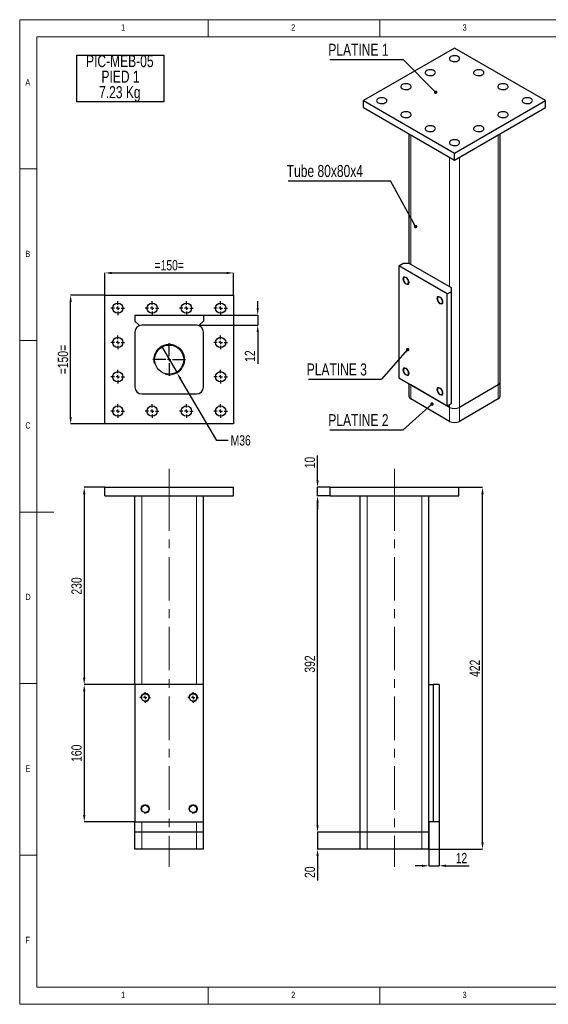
# Model space of a CAD drawing. Header units: millimetres. Extents: x 5 to 415, y 5 to 292.
# Tile 1 of 4: x 5 to 159, y 5 to 292. Entities that reach past the tile are written whole.
import ezdxf

# ---------------------------------------------------------------- set-up
doc = ezdxf.new("R2010")
doc.units = ezdxf.units.MM
doc.header["$PDSIZE"] = -1
doc.linetypes.add('CENTERX2', pattern=[20.32, 12.7, -2.54, 2.54, -2.54])
for name, color, linetype in [('COTES', 1, 'Continuous'), ('NOTES', 6, 'Continuous'), ('TRAIT-FINS', 9, 'Continuous'), ('TRAIT-MIXTES', 3, 'CENTERX2')]:
    doc.layers.add(name, color=color, linetype=linetype)
doc.layers.add('TRAIT-FORT', color=4, linetype='Continuous', lineweight=25)
doc.styles.add('SLDTEXTSTYLE0', font='TXT', dxfattribs={"width": 0.75})
doc.dimstyles.new('SLDDIMSTYLE0', dxfattribs={"dimtxt": 3, "dimasz": 2, "dimexe": 0, "dimexo": 0.0625, "dimgap": 0.75, "dimtad": 1, "dimlfac": 4, "dimrnd": 1e-09, "dimzin": 12, "dimdsep": 46, "dimtxsty": 'SLDTEXTSTYLE0', "dimsah": 1, "dimcen": 0.09, "dimadec": 0, "dimazin": 3, "dimtfac": 1, "dimtofl": 0, "dimtmove": 0, "dimatfit": 3, "dimfxl": 1, "dimfrac": 2, "dimtolj": 1, "dimtzin": 12, "dimarcsym": 0})
doc.dimstyles.new('SLDDIMSTYLE1', dxfattribs={"dimtxt": 3, "dimasz": 2, "dimexe": 0, "dimexo": 0.0625, "dimgap": 0.75, "dimtad": 1, "dimlfac": 4, "dimrnd": 1e-09, "dimzin": 12, "dimdsep": 46, "dimtxsty": 'SLDTEXTSTYLE0', "dimsah": 1, "dimcen": 0.09, "dimadec": 0, "dimazin": 3, "dimtfac": 1, "dimtmove": 0, "dimatfit": 0, "dimfxl": 1, "dimfrac": 2, "dimtolj": 1, "dimtzin": 12, "dimarcsym": 0})
doc.dimstyles.new('SLDDIMSTYLE3', dxfattribs={"dimtxt": 3, "dimasz": 2, "dimexe": 0, "dimexo": 0.0625, "dimgap": 0.75, "dimtad": 0, "dimtih": 1, "dimtoh": 1, "dimlfac": 4, "dimrnd": 1e-09, "dimzin": 12, "dimdsep": 46, "dimtxsty": 'SLDTEXTSTYLE0', "dimblk1": 'NONE', "dimsah": 1, "dimcen": 0, "dimadec": 0, "dimazin": 3, "dimtfac": 1, "dimtmove": 0, "dimatfit": 3, "dimldrblk": 'NONE', "dimfxl": 1, "dimfrac": 2, "dimtolj": 1, "dimtzin": 12, "dimarcsym": 0})
doc.dimstyles.new('SLDDIMSTYLE4', dxfattribs={"dimtxt": 0.18, "dimasz": 1, "dimexe": 0, "dimexo": 0.0625, "dimgap": 0, "dimtad": 0, "dimtih": 1, "dimtoh": 1, "dimdec": 0, "dimrnd": 1e-09, "dimzin": 0, "dimdsep": 46, "dimtxsty": 'Standard', "dimblk1": 'DOT', "dimblk2": 'DOT', "dimsah": 1, "dimcen": 0.09, "dimadec": 0, "dimazin": 0, "dimtfac": 1, "dimtdec": 0, "dimtofl": 0, "dimtmove": 0, "dimatfit": 3, "dimldrblk": 'DOT', "dimfxl": 1, "dimfrac": 2, "dimtolj": 1, "dimtzin": 0, "dimarcsym": 0})

# ---------------------------------------------------------------- blocks, each defined once
blk = doc.blocks.new('_D_13')
at = {"layer": 'COTES', "color": 0, "lineweight": -2, "transparency": 16777216}
for p, q in [((133.11, 155.69), (139.97, 155.69)), ((139.97, 52.19), (139.97, 153.69)), ((124.36, 50.19), (139.97, 50.19))]:
    blk.add_line(p, q, dxfattribs=at)
at = {"layer": 'COTES', "color": 0, "transparency": 16777216}
for points in [[(139.63, 153.69), (140.3, 153.69), (139.97, 155.69)], [(139.63, 52.19), (140.3, 52.19), (139.97, 50.19)]]:
    blk.add_solid(points, dxfattribs=at)
at = {"layer": 'Defpoints', "color": 0, "transparency": 16777216}
for p in [(133.04, 155.69), (139.97, 155.69), (124.29, 50.19)]:
    blk.add_point(p, dxfattribs=at)
at = {"layer": 'COTES', "color": 0, "transparency": 16777216, "insert": (136.22, 102.94), "char_height": 3, "attachment_point": 2, "rotation": 90, "style": 'SLDTEXTSTYLE0'}
blk.add_mtext('\\A1;422', dxfattribs=at)
blk = doc.blocks.new('_D_14')
at = {"layer": 'COTES', "color": 0, "lineweight": -2, "transparency": 16777216}
for p, q in [((95.48, 153.19), (91.86, 153.19)), ((91.86, 57.19), (91.86, 151.19)), ((104.23, 55.19), (91.86, 55.19))]:
    blk.add_line(p, q, dxfattribs=at)
at = {"layer": 'COTES', "color": 0, "transparency": 16777216}
for points in [[(91.53, 151.19), (92.2, 151.19), (91.86, 153.19)], [(91.53, 57.19), (92.2, 57.19), (91.86, 55.19)]]:
    blk.add_solid(points, dxfattribs=at)
at = {"layer": 'Defpoints', "color": 0, "transparency": 16777216}
for p in [(91.86, 153.19), (95.54, 153.19), (104.29, 55.19)]:
    blk.add_point(p, dxfattribs=at)
at = {"layer": 'COTES', "color": 0, "transparency": 16777216, "insert": (88.11, 104.19), "char_height": 3, "attachment_point": 2, "rotation": 90, "style": 'SLDTEXTSTYLE0'}
blk.add_mtext('\\A1;392', dxfattribs=at)
blk = doc.blocks.new('_D_15')
at = {"layer": 'COTES', "color": 0, "lineweight": -2, "transparency": 16777216}
for p, q in [((91.86, 157.69), (91.86, 164.97)), ((95.48, 155.69), (91.86, 155.69)), ((91.86, 153.19), (91.86, 155.69)), ((95.48, 153.19), (91.86, 153.19)), ((91.86, 151.19), (91.86, 149.19))]:
    blk.add_line(p, q, dxfattribs=at)
at = {"layer": 'COTES', "color": 0, "transparency": 16777216}
for points in [[(91.53, 157.69), (92.2, 157.69), (91.86, 155.69)], [(91.53, 151.19), (92.2, 151.19), (91.86, 153.19)]]:
    blk.add_solid(points, dxfattribs=at)
at = {"layer": 'Defpoints', "color": 0, "transparency": 16777216}
for p in [(91.86, 155.69), (95.54, 155.69), (95.54, 153.19)]:
    blk.add_point(p, dxfattribs=at)
at = {"layer": 'COTES', "color": 0, "transparency": 16777216, "insert": (88.11, 162.91), "char_height": 3, "attachment_point": 2, "rotation": 90, "style": 'SLDTEXTSTYLE0'}
blk.add_mtext('\\A1;10', dxfattribs=at)
blk = doc.blocks.new('_D_16')
at = {"layer": 'COTES', "color": 0, "lineweight": -2, "transparency": 16777216}
for p, q in [((91.86, 57.19), (91.86, 59.19)), ((104.23, 55.19), (91.86, 55.19)), ((91.86, 55.19), (91.86, 50.19)), ((104.23, 50.19), (91.86, 50.19)), ((91.86, 48.19), (91.86, 41.06))]:
    blk.add_line(p, q, dxfattribs=at)
at = {"layer": 'COTES', "color": 0, "transparency": 16777216}
for points in [[(91.53, 57.19), (92.2, 57.19), (91.86, 55.19)], [(91.53, 48.19), (92.2, 48.19), (91.86, 50.19)]]:
    blk.add_solid(points, dxfattribs=at)
at = {"layer": 'Defpoints', "color": 0, "transparency": 16777216}
for p in [(91.86, 55.19), (104.29, 55.19), (104.29, 50.19)]:
    blk.add_point(p, dxfattribs=at)
at = {"layer": 'COTES', "color": 0, "transparency": 16777216, "insert": (88.11, 43.5), "char_height": 3, "attachment_point": 2, "rotation": 90, "style": 'SLDTEXTSTYLE0'}
blk.add_mtext('\\A1;20', dxfattribs=at)
blk = doc.blocks.new('_D_17')
at = {"layer": 'COTES', "color": 0, "lineweight": -2, "transparency": 16777216}
for p, q in [((124.29, 58.13), (124.29, 45.37)), ((127.29, 58.13), (127.29, 45.37)), ((122.29, 45.37), (120.29, 45.37)), ((124.29, 45.37), (127.29, 45.37)), ((129.29, 45.37), (136.08, 45.37))]:
    blk.add_line(p, q, dxfattribs=at)
at = {"layer": 'COTES', "color": 0, "transparency": 16777216}
for points in [[(122.29, 45.71), (122.29, 45.04), (124.29, 45.37)], [(129.29, 45.71), (129.29, 45.04), (127.29, 45.37)]]:
    blk.add_solid(points, dxfattribs=at)
at = {"layer": 'Defpoints', "color": 0, "transparency": 16777216}
for p in [(124.29, 58.19), (127.29, 58.19), (127.29, 45.37)]:
    blk.add_point(p, dxfattribs=at)
at = {"layer": 'COTES', "color": 0, "transparency": 16777216, "insert": (133.83, 49.12), "char_height": 3, "attachment_point": 2, "style": 'SLDTEXTSTYLE0'}
blk.add_mtext('\\A1;12', dxfattribs=at)
blk = doc.blocks.new('SW_NOTE_4')
at = {"layer": 'NOTES', "color": 0}
for p, q in [((-0.09, -9.12), (-0.09, 4.47)), ((-0.09, 4.47), (25.32, 4.47)), ((25.32, 4.47), (25.32, -9.12)), ((25.32, -9.12), (-0.09, -9.12))]:
    blk.add_line(p, q, dxfattribs=at)
at = {"layer": 'NOTES', "color": 0, "char_height": 3.5, "attachment_point": 2, "style": 'SLDTEXTSTYLE0'}
for s, insert in [('PIC-MEB-05', (12.47, 4.51)), ('PIED 1', (12.68, -0.01)), ('7.23 Kg', (12.48, -4.54))]:
    blk.add_mtext(s, dxfattribs=dict(at, insert=insert))
blk = doc.blocks.new('_D_18')
at = {"layer": 'COTES', "color": 0, "lineweight": -2, "transparency": 16777216}
for p, q in [((29.8, 155.69), (23.82, 155.69)), ((23.82, 153.69), (23.82, 100.19)), ((38.55, 98.19), (23.82, 98.19))]:
    blk.add_line(p, q, dxfattribs=at)
at = {"layer": 'COTES', "color": 0, "transparency": 16777216}
for points in [[(23.49, 153.69), (24.16, 153.69), (23.82, 155.69)], [(23.49, 100.19), (24.16, 100.19), (23.82, 98.19)]]:
    blk.add_solid(points, dxfattribs=at)
at = {"layer": 'Defpoints', "color": 0, "transparency": 16777216}
for p in [(29.86, 155.69), (23.82, 98.19), (38.61, 98.19)]:
    blk.add_point(p, dxfattribs=at)
at = {"layer": 'COTES', "color": 0, "transparency": 16777216, "insert": (20.07, 126.94), "char_height": 3, "attachment_point": 2, "rotation": 90, "style": 'SLDTEXTSTYLE0'}
blk.add_mtext('\\A1;230', dxfattribs=at)
blk = doc.blocks.new('_D_19')
at = {"layer": 'COTES', "color": 0, "lineweight": -2, "transparency": 16777216}
for p, q in [((38.55, 98.19), (23.82, 98.19)), ((23.82, 96.19), (23.82, 60.19)), ((38.55, 58.19), (23.82, 58.19))]:
    blk.add_line(p, q, dxfattribs=at)
at = {"layer": 'COTES', "color": 0, "transparency": 16777216}
for points in [[(23.49, 96.19), (24.16, 96.19), (23.82, 98.19)], [(23.49, 60.19), (24.16, 60.19), (23.82, 58.19)]]:
    blk.add_solid(points, dxfattribs=at)
at = {"layer": 'Defpoints', "color": 0, "transparency": 16777216}
for p in [(38.61, 98.19), (23.82, 58.19), (38.61, 58.19)]:
    blk.add_point(p, dxfattribs=at)
at = {"layer": 'COTES', "color": 0, "transparency": 16777216, "insert": (20.07, 78.19), "char_height": 3, "attachment_point": 2, "rotation": 90, "style": 'SLDTEXTSTYLE0'}
blk.add_mtext('\\A1;160', dxfattribs=at)
blk = doc.blocks.new('SW_CENTERMARKSYMBOL_3')
at = {"layer": 'TRAIT-MIXTES', "color": 0}
for p, q in [((-1, 0), (-1.5625, 0)), ((0, 0), (-0.5, 0)), ((0, 1), (0, 1.5625)), ((0, 0), (0, 0.5)), ((0, 0), (0, -0.5)), ((0, 0), (0.5, 0)), ((1, 0), (1.5625, 0)), ((0, -1), (0, -1.5625))]:
    blk.add_line(p, q, dxfattribs=at)
blk = doc.blocks.new('SW_CENTERMARKSYMBOL_4')
at = {"layer": 'TRAIT-MIXTES', "color": 0}
for p, q in [((-1, 0), (-1.5625, 0)), ((0, 0), (-0.5, 0)), ((0, 1), (0, 1.5625)), ((0, 0), (0, 0.5)), ((0, 0), (0, -0.5)), ((0, 0), (0.5, 0)), ((1, 0), (1.5625, 0)), ((0, -1), (0, -1.5625))]:
    blk.add_line(p, q, dxfattribs=at)
blk = doc.blocks.new('_D_20')
at = {"layer": 'COTES', "color": 0, "lineweight": -2, "transparency": 16777216}
for p, q in [((29.86, 211.73), (29.86, 218.18)), ((31.86, 218.18), (65.36, 218.18)), ((67.36, 211.73), (67.36, 218.18))]:
    blk.add_line(p, q, dxfattribs=at)
at = {"layer": 'COTES', "color": 0, "transparency": 16777216}
for points in [[(31.86, 218.51), (31.86, 217.85), (29.86, 218.18)], [(65.36, 218.51), (65.36, 217.85), (67.36, 218.18)]]:
    blk.add_solid(points, dxfattribs=at)
at = {"layer": 'Defpoints', "color": 0, "transparency": 16777216}
for p in [(67.36, 218.18), (29.86, 211.67), (67.36, 211.67)]:
    blk.add_point(p, dxfattribs=at)
at = {"layer": 'COTES', "color": 0, "transparency": 16777216, "insert": (48.61, 221.93), "char_height": 3, "attachment_point": 2, "style": 'SLDTEXTSTYLE0'}
blk.add_mtext('\\A1;=150=', dxfattribs=at)
blk = doc.blocks.new('_D_21')
at = {"layer": 'COTES', "color": 0, "lineweight": -2, "transparency": 16777216}
for p, q in [((29.8, 211.67), (19.86, 211.67)), ((19.86, 176.17), (19.86, 209.67)), ((29.8, 174.17), (19.86, 174.17))]:
    blk.add_line(p, q, dxfattribs=at)
at = {"layer": 'COTES', "color": 0, "transparency": 16777216}
for points in [[(19.53, 209.67), (20.19, 209.67), (19.86, 211.67)], [(19.53, 176.17), (20.19, 176.17), (19.86, 174.17)]]:
    blk.add_solid(points, dxfattribs=at)
at = {"layer": 'Defpoints', "color": 0, "transparency": 16777216}
for p in [(19.86, 211.67), (29.86, 211.67), (29.86, 174.17)]:
    blk.add_point(p, dxfattribs=at)
at = {"layer": 'COTES', "color": 0, "transparency": 16777216, "insert": (16.11, 192.92), "char_height": 3, "attachment_point": 2, "rotation": 90, "style": 'SLDTEXTSTYLE0'}
blk.add_mtext('\\A1;=150=', dxfattribs=at)
blk = doc.blocks.new('_D_22')
at = {"layer": 'COTES', "color": 0, "lineweight": -2, "transparency": 16777216}
for p, q in [((74.41, 207.92), (74.41, 209.92)), ((58.67, 205.92), (74.41, 205.92)), ((74.41, 205.92), (74.41, 202.92)), ((57.42, 202.92), (74.41, 202.92)), ((74.41, 200.92), (74.41, 191.69))]:
    blk.add_line(p, q, dxfattribs=at)
at = {"layer": 'COTES', "color": 0, "transparency": 16777216}
for points in [[(74.08, 207.92), (74.74, 207.92), (74.41, 205.92)], [(74.08, 200.92), (74.74, 200.92), (74.41, 202.92)]]:
    blk.add_solid(points, dxfattribs=at)
at = {"layer": 'Defpoints', "color": 0, "transparency": 16777216}
for p in [(58.61, 205.92), (57.36, 202.92), (74.41, 202.92)]:
    blk.add_point(p, dxfattribs=at)
at = {"layer": 'COTES', "color": 0, "transparency": 16777216, "insert": (70.66, 193.94), "char_height": 3, "attachment_point": 2, "rotation": 90, "style": 'SLDTEXTSTYLE0'}
blk.add_mtext('\\A1;12', dxfattribs=at)
blk = doc.blocks.new('_D_23')
at = {"layer": 'COTES', "color": 0, "lineweight": -2, "transparency": 16777216}
for p, q in [((46.33, 196.8), (50.89, 189.04)), ((62.47, 169.37), (51.91, 187.32)), ((65.77, 169.37), (62.47, 169.37))]:
    blk.add_line(p, q, dxfattribs=at)
at = {"layer": 'COTES', "color": 0, "transparency": 16777216}
blk.add_solid([(52.19, 187.49), (51.62, 187.15), (50.89, 189.04)], dxfattribs=at)
at = {"layer": 'Defpoints', "color": 0, "transparency": 16777216}
for p in [(46.33, 196.8), (50.89, 189.04)]:
    blk.add_point(p, dxfattribs=at)
at = {"layer": 'COTES', "color": 0, "transparency": 16777216, "insert": (66.52, 170.87), "char_height": 3, "attachment_point": 1, "style": 'SLDTEXTSTYLE0'}
blk.add_mtext('\\A1;M36', dxfattribs=at)
blk = doc.blocks.new('_None')
blk = doc.blocks.new('SW_CENTERMARKSYMBOL_5')
at = {"layer": 'TRAIT-MIXTES', "color": 0}
for p, q in [((-1, 0), (-2, 0)), ((0, 0), (-0.5, 0)), ((0, 1), (0, 2)), ((0, 0), (0, 0.5)), ((0, 0), (0, -0.5)), ((0, 0), (0.5, 0)), ((1, 0), (2, 0)), ((0, -1), (0, -2))]:
    blk.add_line(p, q, dxfattribs=at)
blk = doc.blocks.new('SW_CENTERMARKSYMBOL_6')
at = {"layer": 'TRAIT-MIXTES', "color": 0}
for p, q in [((-1, 0), (-2, 0)), ((0, 0), (-0.5, 0)), ((0, 1), (0, 2)), ((0, 0), (0, 0.5)), ((0, 0), (0, -0.5)), ((0, 0), (0.5, 0)), ((1, 0), (2, 0)), ((0, -1), (0, -2))]:
    blk.add_line(p, q, dxfattribs=at)
blk = doc.blocks.new('SW_CENTERMARKSYMBOL_7')
at = {"layer": 'TRAIT-MIXTES', "color": 0}
for p, q in [((-1, 0), (-2, 0)), ((0, 0), (-0.5, 0)), ((0, 1), (0, 2)), ((0, 0), (0, 0.5)), ((0, 0), (0, -0.5)), ((0, 0), (0.5, 0)), ((1, 0), (2, 0)), ((0, -1), (0, -2))]:
    blk.add_line(p, q, dxfattribs=at)
blk = doc.blocks.new('SW_CENTERMARKSYMBOL_8')
at = {"layer": 'TRAIT-MIXTES', "color": 0}
for p, q in [((-1, 0), (-2, 0)), ((0, 0), (-0.5, 0)), ((0, 1), (0, 2)), ((0, 0), (0, 0.5)), ((0, 0), (0, -0.5)), ((0, 0), (0.5, 0)), ((1, 0), (2, 0)), ((0, -1), (0, -2))]:
    blk.add_line(p, q, dxfattribs=at)
blk = doc.blocks.new('SW_CENTERMARKSYMBOL_9')
at = {"layer": 'TRAIT-MIXTES', "color": 0}
for p, q in [((-1, 0), (-2, 0)), ((0, 0), (-0.5, 0)), ((0, 1), (0, 2)), ((0, 0), (0, 0.5)), ((0, 0), (0, -0.5)), ((0, 0), (0.5, 0)), ((1, 0), (2, 0)), ((0, -1), (0, -2))]:
    blk.add_line(p, q, dxfattribs=at)
blk = doc.blocks.new('SW_CENTERMARKSYMBOL_10')
at = {"layer": 'TRAIT-MIXTES', "color": 0}
for p, q in [((-1, 0), (-2, 0)), ((0, 0), (-0.5, 0)), ((0, 1), (0, 2)), ((0, 0), (0, 0.5)), ((0, 0), (0, -0.5)), ((0, 0), (0.5, 0)), ((1, 0), (2, 0)), ((0, -1), (0, -2))]:
    blk.add_line(p, q, dxfattribs=at)
blk = doc.blocks.new('SW_CENTERMARKSYMBOL_11')
at = {"layer": 'TRAIT-MIXTES', "color": 0}
for p, q in [((-1, 0), (-2, 0)), ((0, 0), (-0.5, 0)), ((0, 1), (0, 2)), ((0, 0), (0, 0.5)), ((0, 0), (0, -0.5)), ((0, 0), (0.5, 0)), ((1, 0), (2, 0)), ((0, -1), (0, -2))]:
    blk.add_line(p, q, dxfattribs=at)
blk = doc.blocks.new('SW_CENTERMARKSYMBOL_12')
at = {"layer": 'TRAIT-MIXTES', "color": 0}
for p, q in [((-1, 0), (-2, 0)), ((0, 0), (-0.5, 0)), ((0, 1), (0, 2)), ((0, 0), (0, 0.5)), ((0, 0), (0, -0.5)), ((0, 0), (0.5, 0)), ((1, 0), (2, 0)), ((0, -1), (0, -2))]:
    blk.add_line(p, q, dxfattribs=at)
blk = doc.blocks.new('SW_CENTERMARKSYMBOL_13')
at = {"layer": 'TRAIT-MIXTES', "color": 0}
for p, q in [((-1, 0), (-2, 0)), ((0, 0), (-0.5, 0)), ((0, 1), (0, 2)), ((0, 0), (0, 0.5)), ((0, 0), (0, -0.5)), ((0, 0), (0.5, 0)), ((1, 0), (2, 0)), ((0, -1), (0, -2))]:
    blk.add_line(p, q, dxfattribs=at)
blk = doc.blocks.new('SW_CENTERMARKSYMBOL_14')
at = {"layer": 'TRAIT-MIXTES', "color": 0}
for p, q in [((-1, 0), (-2, 0)), ((0, 0), (-0.5, 0)), ((0, 1), (0, 2)), ((0, 0), (0, 0.5)), ((0, 0), (0, -0.5)), ((0, 0), (0.5, 0)), ((1, 0), (2, 0)), ((0, -1), (0, -2))]:
    blk.add_line(p, q, dxfattribs=at)
blk = doc.blocks.new('SW_CENTERMARKSYMBOL_15')
at = {"layer": 'TRAIT-MIXTES', "color": 0}
for p, q in [((-1, 0), (-2, 0)), ((0, 0), (-0.5, 0)), ((0, 1), (0, 2)), ((0, 0), (0, 0.5)), ((0, 0), (0, -0.5)), ((0, 0), (0.5, 0)), ((1, 0), (2, 0)), ((0, -1), (0, -2))]:
    blk.add_line(p, q, dxfattribs=at)
blk = doc.blocks.new('SW_CENTERMARKSYMBOL_16')
at = {"layer": 'TRAIT-MIXTES', "color": 0}
for p, q in [((-1, 0), (-2, 0)), ((0, 0), (-0.5, 0)), ((0, 1), (0, 2)), ((0, 0), (0, 0.5)), ((0, 0), (0, -0.5)), ((0, 0), (0.5, 0)), ((1, 0), (2, 0)), ((0, -1), (0, -2))]:
    blk.add_line(p, q, dxfattribs=at)
blk = doc.blocks.new('SW_CENTERMARKSYMBOL_17')
at = {"layer": 'TRAIT-MIXTES', "color": 0}
for p, q in [((0, 1), (0, 4.75)), ((-1, 0), (-4.75, 0)), ((0, 0), (-0.5, 0)), ((0, 0), (0, 0.5)), ((0, 0), (0, -0.5)), ((0, 0), (0.5, 0)), ((1, 0), (4.75, 0)), ((0, -1), (0, -4.75))]:
    blk.add_line(p, q, dxfattribs=at)
blk = doc.blocks.new('SW_NOTE_5')
at = {"layer": 'NOTES', "color": 0}
blk.add_line((-21.37, 0), (0, 0), dxfattribs=at)
at = {"layer": 'NOTES', "color": 0, "insert": (-21.83, 4.59), "char_height": 3.5, "attachment_point": 1, "style": 'SLDTEXTSTYLE0'}
blk.add_mtext('PLATINE 1', dxfattribs=at)
blk = doc.blocks.new('_Dot')
at = {"color": 0, "linetype": 'ByBlock', "lineweight": -2}
blk.add_line((-0.5, 0), (-1, 0), dxfattribs=at)
at = {"color": 0, "linetype": 'ByBlock', "const_width": 0.5}
blk.add_lwpolyline([(-0.25, 0, 1), (0.25, 0, 1)], format="xyb", close=True, dxfattribs=at)
blk = doc.blocks.new('SW_NOTE_6')
at = {"layer": 'NOTES', "color": 0}
blk.add_line((-21.37, 0), (0, 0), dxfattribs=at)
at = {"layer": 'NOTES', "color": 0, "insert": (-21.85, 4.63), "char_height": 3.5, "attachment_point": 1, "style": 'SLDTEXTSTYLE0'}
blk.add_mtext('PLATINE 3', dxfattribs=at)
blk = doc.blocks.new('SW_NOTE_7')
at = {"layer": 'NOTES', "color": 0}
blk.add_line((-21.37, 0), (0, 0), dxfattribs=at)
at = {"layer": 'NOTES', "color": 0, "insert": (-21.83, 4.58), "char_height": 3.5, "attachment_point": 1, "style": 'SLDTEXTSTYLE0'}
blk.add_mtext('PLATINE 2', dxfattribs=at)
blk = doc.blocks.new('SW_NOTE_8')
at = {"layer": 'NOTES', "color": 0}
blk.add_line((-29.88, 0), (0, 0), dxfattribs=at)
at = {"layer": 'NOTES', "color": 0, "insert": (-30.28, 4.62), "char_height": 3.5, "attachment_point": 1, "style": 'SLDTEXTSTYLE0'}
blk.add_mtext('Tube 80x80x4', dxfattribs=at)

msp = doc.modelspace()

# ---------------------------------------------------------------- linework, layer by layer
at = {"lineweight": 18}
for p, q in [((415, 292), (5, 292)), ((5, 292), (5, 5)), ((60, 287), (60, 292)), ((110, 292), (110, 287)), ((410, 287), (10, 287)), ((10, 287), (10, 10)), ((10, 248.5), (5, 248.5)), ((5, 198.5), (10, 198.5)), ((5, 148.5), (15, 148.5)), ((5, 98.5), (10, 98.5)), ((106.2933, 50.1932), (106.2933, 55.1932)), ((122.2933, 50.1932), (122.2933, 55.1932)), ((10, 48.5), (5, 48.5)), ((10, 10), (410, 10)), ((60, 5), (60, 10)), ((110, 10), (110, 5)), ((5, 5), (415, 5))]:
    msp.add_line(p, q, dxfattribs=at)
at = {"layer": 'TRAIT-FINS', "lineweight": 18}
for p, q in [((119.0719, 220.6322), (119.0719, 258.3984)), ((144.5278, 185.521), (144.5278, 258.3984)), ((130.3856, 214.101), (130.3856, 251.8671)), ((133.214, 178.9897), (133.214, 251.8671)), ((119.0719, 185.521), (119.0719, 185.5214)), ((119.0719, 181.4383), (119.0719, 185.521)), ((144.5278, 181.4383), (144.5278, 185.521)), ((130.3856, 178.9897), (130.3856, 179.8065)), ((130.3856, 174.907), (130.3856, 178.9897)), ((133.214, 174.907), (133.214, 178.9897)), ((40.6093, 98.1932), (40.6093, 153.1932)), ((56.6093, 98.1932), (56.6093, 153.1932)), ((106.2933, 55.1932), (106.2933, 153.1932)), ((122.2933, 55.1932), (122.2933, 153.1932)), ((40.6093, 94.0842), (40.6093, 94.8023)), ((56.6093, 94.0842), (56.6093, 94.8023)), ((40.6093, 61.5842), (40.6093, 62.3023)), ((56.6093, 61.5842), (56.6093, 62.3023)), ((40.6093, 55.1932), (40.6093, 58.1933)), ((56.6093, 55.1932), (56.6093, 58.1933)), ((40.6093, 50.1932), (40.6093, 55.1932)), ((56.6093, 50.1932), (56.6093, 55.1932))]:
    msp.add_line(p, q, dxfattribs=at)
at = {"layer": 'TRAIT-FINS', "lineweight": 18, "flags": 128}
for points in [[(118.5416, 215.4271), (118.4743, 215.0754), (118.2827, 214.8549), (117.9959, 214.7991), (117.6577, 214.9167), (117.3195, 215.1897), (117.0327, 215.5765), (116.8411, 216.0182), (116.7738, 216.4476), (116.8411, 216.7994), (117.0327, 217.0199), (117.3195, 217.0756), (117.6577, 216.9581), (117.9959, 216.6851), (118.2827, 216.2983), (118.4743, 215.8566), (118.5416, 215.4271)], [(128.4411, 209.7123), (128.3738, 209.3605), (128.1822, 209.14), (127.8954, 209.0843), (127.5572, 209.2019), (127.2189, 209.4748), (126.9322, 209.8616), (126.7406, 210.3034), (126.6733, 210.7328), (126.7406, 211.0845), (126.9322, 211.3051), (127.2189, 211.3608), (127.5572, 211.2432), (127.8954, 210.9702), (128.1822, 210.5835), (128.3738, 210.1417), (128.4411, 209.7123)], [(118.5416, 188.8896), (118.4743, 188.5378), (118.2827, 188.3173), (117.9959, 188.2616), (117.6577, 188.3791), (117.3195, 188.6521), (117.0327, 189.0389), (116.8411, 189.4806), (116.7738, 189.9101), (116.8411, 190.2618), (117.0327, 190.4823), (117.3195, 190.5381), (117.6577, 190.4205), (117.9959, 190.1475), (118.2827, 189.7607), (118.4743, 189.319), (118.5416, 188.8896)], [(128.4411, 183.1747), (128.3738, 182.8229), (128.1822, 182.6024), (127.8954, 182.5467), (127.5572, 182.6643), (127.2189, 182.9372), (126.9322, 183.324), (126.7406, 183.7658), (126.6733, 184.1952), (126.7406, 184.547), (126.9322, 184.7675), (127.2189, 184.8232), (127.5572, 184.7056), (127.8954, 184.4327), (128.1822, 184.0459), (128.3738, 183.6041), (128.4411, 183.1747)]]:
    msp.add_lwpolyline(points, dxfattribs=at)
at = {"layer": 'TRAIT-FINS', "lineweight": 18}
for centre, radius in [((48.6093, 192.9198), 4.5), ((41.6093, 94.4432), 1.25), ((55.6093, 94.4432), 1.25), ((41.6093, 61.9432), 1.25), ((55.6093, 61.9432), 1.25)]:
    msp.add_arc(centre, radius, 255, 195, dxfattribs=at)
at = {"layer": 'TRAIT-FORT', "lineweight": 25}
for p, q in [((131.7998, 283.7074), (105.2833, 268.3997)), ((158.3163, 268.3997), (131.7998, 283.7074)), ((105.2833, 268.3997), (131.7998, 253.0921)), ((105.2833, 266.3584), (105.2833, 268.3997)), ((131.7998, 253.0921), (158.3163, 268.3997)), ((158.3163, 266.3584), (158.3163, 268.3997)), ((105.2833, 266.3584), (131.7998, 251.0507)), ((131.7998, 251.0507), (158.3163, 266.3584)), ((118.4861, 258.7366), (118.4861, 220.9384)), ((145.1135, 186.3374), (145.1135, 258.7366)), ((131.7998, 251.0507), (131.7998, 253.0921)), ((115.5364, 220.224), (116.7738, 220.9384)), ((129.6785, 212.0599), (115.5364, 220.224)), ((115.5364, 220.224), (115.5364, 187.5624)), ((118.5416, 220.9384), (116.7738, 220.9384)), ((130.916, 213.7948), (118.5416, 220.9384)), ((129.6785, 212.0599), (130.916, 212.7743)), ((130.916, 212.7743), (130.916, 213.7948)), ((130.916, 180.1127), (130.916, 212.7743)), ((29.8593, 211.6698), (67.3593, 211.6698)), ((29.8593, 174.1698), (29.8593, 211.6698)), ((67.3593, 211.6698), (67.3593, 174.1698)), ((129.6785, 179.3983), (129.6785, 212.0599)), ((38.6093, 205.9198), (58.6093, 205.9198)), ((38.6093, 205.9198), (38.6093, 204.1698)), ((38.6093, 204.1698), (39.8593, 202.9198)), ((57.3593, 202.9198), (58.6093, 204.1698)), ((58.6093, 205.9198), (58.6093, 204.1698)), ((38.6093, 200.9198), (38.6093, 184.9198)), ((56.6093, 202.9198), (40.6093, 202.9198)), ((58.6093, 184.9198), (58.6093, 200.9198)), ((115.5364, 187.5624), (129.6785, 179.3983)), ((118.4861, 185.8595), (118.4861, 182.2547)), ((119.0719, 185.521), (119.041, 185.5392)), ((130.3856, 178.9897), (119.0719, 185.521)), ((144.5278, 185.521), (133.214, 178.9897)), ((145.1135, 182.2547), (145.1135, 186.3374)), ((40.6093, 182.9198), (56.6093, 182.9198)), ((130.3856, 174.907), (119.0719, 181.4383)), ((144.5278, 181.4383), (133.214, 174.907)), ((129.6785, 179.3983), (130.916, 180.1127)), ((67.3593, 174.1698), (29.8593, 174.1698)), ((29.8593, 153.1932), (29.8593, 155.6932)), ((29.8593, 155.6932), (67.3593, 155.6932)), ((67.3593, 153.1932), (67.3593, 155.6932)), ((95.5433, 155.6932), (133.0433, 155.6932)), ((95.5433, 153.1932), (95.5433, 155.6932)), ((133.0433, 153.1932), (133.0433, 155.6932)), ((29.8593, 153.1932), (67.3593, 153.1932)), ((38.6093, 98.1932), (38.6093, 153.1932)), ((58.6093, 98.1932), (58.6093, 153.1932)), ((95.5433, 153.1932), (133.0433, 153.1932)), ((104.2933, 55.1932), (104.2933, 153.1932)), ((124.2933, 98.1932), (124.2933, 153.1932)), ((58.6093, 98.1932), (38.6093, 98.1932)), ((38.6093, 98.1932), (38.6093, 58.1933)), ((58.6093, 58.1933), (58.6093, 98.1932)), ((124.2933, 58.1933), (124.2933, 98.1932)), ((124.2933, 98.1932), (125.5433, 98.1932)), ((125.5433, 98.1932), (125.5433, 58.1933)), ((127.2933, 98.1932), (125.5433, 98.1932)), ((127.2933, 98.1932), (127.2933, 58.1933)), ((38.6093, 55.1932), (38.6093, 58.1933)), ((38.6093, 58.1933), (58.6093, 58.1933)), ((58.6093, 55.1932), (58.6093, 58.1933)), ((124.2933, 55.1932), (124.2933, 58.1933)), ((125.5433, 58.1933), (124.2933, 58.1933)), ((127.2933, 58.1933), (125.5433, 58.1933)), ((40.6093, 55.1932), (38.6093, 55.1932)), ((38.6093, 50.1932), (38.6093, 55.1932)), ((56.6093, 55.1932), (40.6093, 55.1932)), ((58.6093, 55.1932), (56.6093, 55.1932)), ((58.6093, 50.1932), (58.6093, 55.1932)), ((106.2933, 55.1932), (104.2933, 55.1932)), ((104.2933, 50.1932), (104.2933, 55.1932)), ((122.2933, 55.1932), (106.2933, 55.1932)), ((124.2933, 55.1932), (122.2933, 55.1932)), ((124.2933, 50.1932), (124.2933, 55.1932)), ((40.6093, 50.1932), (38.6093, 50.1932)), ((56.6093, 50.1932), (40.6093, 50.1932)), ((58.6093, 50.1932), (56.6093, 50.1932)), ((106.2933, 50.1932), (104.2933, 50.1932)), ((122.2933, 50.1932), (106.2933, 50.1932)), ((124.2933, 50.1932), (122.2933, 50.1932))]:
    msp.add_line(p, q, dxfattribs=at)
at = {"layer": 'TRAIT-FORT', "lineweight": 25, "flags": 128}
for points in [[(130.7392, 281.2582), (130.5232, 281.1005), (130.376, 280.9182), (130.3055, 280.7213), (130.3157, 280.5204), (130.4058, 280.3262), (130.5711, 280.1492), (130.8026, 279.999), (131.0879, 279.8837), (131.4116, 279.8094), (131.7562, 279.7803), (132.1032, 279.7978), (132.4338, 279.8611), (132.7302, 279.9666), (132.9765, 280.1088), (133.1593, 280.2799), (133.2688, 280.4708), (133.2992, 280.671), (133.2487, 280.87), (133.1201, 281.0568), (132.9204, 281.2215), (132.6602, 281.3552), (132.3536, 281.4506), (132.0172, 281.5026), (131.6691, 281.5085), (131.328, 281.4678), (131.0124, 281.3829), (130.7392, 281.2582)], [(123.6681, 277.1761), (123.4521, 277.0184), (123.3049, 276.8362), (123.2345, 276.6393), (123.2446, 276.4383), (123.3347, 276.2441), (123.5, 276.0671), (123.7316, 275.9169), (124.0169, 275.8016), (124.3405, 275.7274), (124.6851, 275.6983), (125.0321, 275.7158), (125.3627, 275.779), (125.6591, 275.8846), (125.9054, 276.0267), (126.0882, 276.1979), (126.1978, 276.3887), (126.2281, 276.589), (126.1777, 276.7879), (126.0491, 276.9748), (125.8493, 277.1395), (125.5891, 277.2731), (125.2826, 277.3686), (124.9462, 277.4206), (124.598, 277.4265), (124.257, 277.3858), (123.9413, 277.3008), (123.6681, 277.1761)], [(137.8102, 277.1761), (137.5942, 277.0184), (137.447, 276.8362), (137.3766, 276.6393), (137.3867, 276.4383), (137.4769, 276.2441), (137.6422, 276.0671), (137.8737, 275.9169), (138.159, 275.8016), (138.4827, 275.7274), (138.8273, 275.6983), (139.1742, 275.7158), (139.5048, 275.779), (139.8013, 275.8846), (140.0475, 276.0267), (140.2304, 276.1979), (140.3399, 276.3887), (140.3703, 276.589), (140.3198, 276.7879), (140.1912, 276.9748), (139.9914, 277.1395), (139.7313, 277.2731), (139.4247, 277.3686), (139.0883, 277.4206), (138.7402, 277.4265), (138.3991, 277.3858), (138.0834, 277.3008), (137.8102, 277.1761)], [(116.597, 273.0941), (116.381, 272.9364), (116.2338, 272.7542), (116.1634, 272.5573), (116.1735, 272.3563), (116.2637, 272.1621), (116.429, 271.9851), (116.6605, 271.8349), (116.9458, 271.7196), (117.2695, 271.6454), (117.6141, 271.6162), (117.961, 271.6337), (118.2916, 271.697), (118.5881, 271.8025), (118.8343, 271.9447), (119.0172, 272.1158), (119.1267, 272.3067), (119.1571, 272.507), (119.1066, 272.7059), (118.978, 272.8928), (118.7782, 273.0574), (118.5181, 273.1911), (118.2115, 273.2865), (117.8751, 273.3386), (117.527, 273.3444), (117.1859, 273.3038), (116.8702, 273.2188), (116.597, 273.0941)], [(144.8813, 273.0941), (144.6653, 272.9364), (144.5181, 272.7542), (144.4477, 272.5573), (144.4578, 272.3563), (144.548, 272.1621), (144.7132, 271.9851), (144.9448, 271.8349), (145.2301, 271.7196), (145.5537, 271.6454), (145.8983, 271.6162), (146.2453, 271.6337), (146.5759, 271.697), (146.8723, 271.8025), (147.1186, 271.9447), (147.3014, 272.1158), (147.411, 272.3067), (147.4413, 272.507), (147.3909, 272.7059), (147.2623, 272.8928), (147.0625, 273.0574), (146.8023, 273.1911), (146.4958, 273.2865), (146.1594, 273.3386), (145.8112, 273.3444), (145.4702, 273.3038), (145.1545, 273.2188), (144.8813, 273.0941)], [(109.526, 269.012), (109.31, 268.8543), (109.1628, 268.6721), (109.0923, 268.4752), (109.1025, 268.2742), (109.1926, 268.08), (109.3579, 267.9031), (109.5894, 267.7529), (109.8747, 267.6375), (110.1984, 267.5633), (110.543, 267.5342), (110.89, 267.5517), (111.2206, 267.6149), (111.517, 267.7205), (111.7633, 267.8627), (111.9461, 268.0338), (112.0556, 268.2246), (112.086, 268.4249), (112.0355, 268.6239), (111.9069, 268.8107), (111.7072, 268.9754), (111.447, 269.1091), (111.1404, 269.2045), (110.804, 269.2565), (110.4559, 269.2624), (110.1148, 269.2217), (109.7992, 269.1367), (109.526, 269.012)], [(151.9524, 269.012), (151.7364, 268.8543), (151.5892, 268.6721), (151.5187, 268.4752), (151.5289, 268.2742), (151.619, 268.08), (151.7843, 267.9031), (152.0158, 267.7529), (152.3011, 267.6375), (152.6248, 267.5633), (152.9694, 267.5342), (153.3164, 267.5517), (153.647, 267.6149), (153.9434, 267.7205), (154.1897, 267.8627), (154.3725, 268.0338), (154.4821, 268.2246), (154.5124, 268.4249), (154.4619, 268.6239), (154.3333, 268.8107), (154.1336, 268.9754), (153.8734, 269.1091), (153.5668, 269.2045), (153.2304, 269.2565), (152.8823, 269.2624), (152.5412, 269.2217), (152.2256, 269.1367), (151.9524, 269.012)], [(116.597, 264.93), (116.381, 264.7723), (116.2338, 264.5901), (116.1634, 264.3932), (116.1735, 264.1922), (116.2637, 263.998), (116.429, 263.821), (116.6605, 263.6708), (116.9458, 263.5555), (117.2695, 263.4813), (117.6141, 263.4521), (117.961, 263.4697), (118.2916, 263.5329), (118.5881, 263.6384), (118.8343, 263.7806), (119.0172, 263.9517), (119.1267, 264.1426), (119.1571, 264.3429), (119.1066, 264.5418), (118.978, 264.7287), (118.7782, 264.8934), (118.5181, 265.027), (118.2115, 265.1224), (117.8751, 265.1745), (117.527, 265.1803), (117.1859, 265.1397), (116.8702, 265.0547), (116.597, 264.93)], [(144.8813, 264.93), (144.6653, 264.7723), (144.5181, 264.5901), (144.4477, 264.3932), (144.4578, 264.1922), (144.548, 263.998), (144.7132, 263.821), (144.9448, 263.6708), (145.2301, 263.5555), (145.5537, 263.4813), (145.8983, 263.4521), (146.2453, 263.4697), (146.5759, 263.5329), (146.8723, 263.6384), (147.1186, 263.7806), (147.3014, 263.9517), (147.411, 264.1426), (147.4413, 264.3429), (147.3909, 264.5418), (147.2623, 264.7287), (147.0625, 264.8934), (146.8023, 265.027), (146.4958, 265.1224), (146.1594, 265.1745), (145.8112, 265.1803), (145.4702, 265.1397), (145.1545, 265.0547), (144.8813, 264.93)], [(123.6681, 260.848), (123.4521, 260.6903), (123.3049, 260.508), (123.2345, 260.3111), (123.2446, 260.1102), (123.3347, 259.916), (123.5, 259.739), (123.7316, 259.5888), (124.0169, 259.4735), (124.3405, 259.3992), (124.6851, 259.3701), (125.0321, 259.3876), (125.3627, 259.4509), (125.6591, 259.5564), (125.9054, 259.6986), (126.0882, 259.8697), (126.1978, 260.0606), (126.2281, 260.2608), (126.1777, 260.4598), (126.0491, 260.6466), (125.8493, 260.8113), (125.5891, 260.945), (125.2826, 261.0404), (124.9462, 261.0924), (124.598, 261.0983), (124.257, 261.0576), (123.9413, 260.9727), (123.6681, 260.848)], [(137.8102, 260.848), (137.5942, 260.6903), (137.447, 260.508), (137.3766, 260.3111), (137.3867, 260.1102), (137.4769, 259.916), (137.6422, 259.739), (137.8737, 259.5888), (138.159, 259.4735), (138.4827, 259.3992), (138.8273, 259.3701), (139.1742, 259.3876), (139.5048, 259.4509), (139.8013, 259.5564), (140.0475, 259.6986), (140.2304, 259.8697), (140.3399, 260.0606), (140.3703, 260.2608), (140.3198, 260.4598), (140.1912, 260.6466), (139.9914, 260.8113), (139.7313, 260.945), (139.4247, 261.0404), (139.0883, 261.0924), (138.7402, 261.0983), (138.3991, 261.0576), (138.0834, 260.9727), (137.8102, 260.848)], [(130.7392, 256.7659), (130.5232, 256.6082), (130.376, 256.426), (130.3055, 256.2291), (130.3157, 256.0281), (130.4058, 255.8339), (130.5711, 255.6569), (130.8026, 255.5067), (131.0879, 255.3914), (131.4116, 255.3172), (131.7562, 255.2881), (132.1032, 255.3056), (132.4338, 255.3688), (132.7302, 255.4744), (132.9765, 255.6165), (133.1593, 255.7877), (133.2688, 255.9785), (133.2992, 256.1788), (133.2487, 256.3777), (133.1201, 256.5646), (132.9204, 256.7293), (132.6602, 256.8629), (132.3536, 256.9584), (132.0172, 257.0104), (131.6691, 257.0163), (131.328, 256.9756), (131.0124, 256.8906), (130.7392, 256.7659)], [(118.409, 215.5037), (118.3786, 215.7657), (118.2897, 216.0416), (118.1497, 216.309), (117.9698, 216.5464), (117.7646, 216.7344), (117.5508, 216.8579), (117.3456, 216.9067), (117.1657, 216.8771), (117.0257, 216.7713), (116.9368, 216.598), (116.9064, 216.3711), (116.9368, 216.1091), (117.0257, 215.8332), (117.1657, 215.5657), (117.3456, 215.3284), (117.5508, 215.1404), (117.7646, 215.0169), (117.9698, 214.968), (118.1497, 214.9977), (118.2897, 215.1035), (118.3786, 215.2768), (118.409, 215.5037)], [(128.3085, 209.7888), (128.2781, 210.0508), (128.1892, 210.3267), (128.0492, 210.5942), (127.8693, 210.8315), (127.6641, 211.0196), (127.4503, 211.143), (127.2451, 211.1919), (127.0652, 211.1622), (126.9252, 211.0564), (126.8363, 210.8831), (126.8059, 210.6562), (126.8363, 210.3943), (126.9252, 210.1184), (127.0652, 209.8509), (127.2451, 209.6135), (127.4503, 209.4255), (127.6641, 209.3021), (127.8693, 209.2532), (128.0492, 209.2828), (128.1892, 209.3886), (128.2781, 209.562), (128.3085, 209.7888)], [(118.409, 188.9661), (118.3786, 189.2281), (118.2897, 189.504), (118.1497, 189.7715), (117.9698, 190.0088), (117.7646, 190.1968), (117.5508, 190.3203), (117.3456, 190.3692), (117.1657, 190.3395), (117.0257, 190.2337), (116.9368, 190.0604), (116.9064, 189.8335), (116.9368, 189.5715), (117.0257, 189.2956), (117.1657, 189.0282), (117.3456, 188.7908), (117.5508, 188.6028), (117.7646, 188.4793), (117.9698, 188.4305), (118.1497, 188.4601), (118.2897, 188.5659), (118.3786, 188.7392), (118.409, 188.9661)], [(128.3085, 183.2512), (128.2781, 183.5132), (128.1892, 183.7891), (128.0492, 184.0566), (127.8693, 184.294), (127.6641, 184.482), (127.4503, 184.6054), (127.2451, 184.6543), (127.0652, 184.6246), (126.9252, 184.5189), (126.8363, 184.3455), (126.8059, 184.1187), (126.8363, 183.8567), (126.9252, 183.5808), (127.0652, 183.3133), (127.2451, 183.076), (127.4503, 182.8879), (127.6641, 182.7645), (127.8693, 182.7156), (128.0492, 182.7453), (128.1892, 182.851), (128.2781, 183.0244), (128.3085, 183.2512)]]:
    msp.add_lwpolyline(points, dxfattribs=at)
at = {"layer": 'TRAIT-FORT', "lineweight": 25}
for centre, radius in [((33.6093, 207.9198), 1.5), ((43.6093, 207.9198), 1.5), ((53.6093, 207.9198), 1.5), ((63.6093, 207.9198), 1.5), ((33.6093, 197.9198), 1.5), ((63.6093, 197.9198), 1.5), ((48.6093, 192.9198), 4.25), ((33.6093, 187.9198), 1.5), ((63.6093, 187.9198), 1.5), ((33.6093, 177.9198), 1.5), ((43.6093, 177.9198), 1.5), ((53.6093, 177.9198), 1.5), ((63.6093, 177.9198), 1.5), ((41.6093, 94.4432), 1.0625), ((55.6093, 94.4432), 1.0625), ((41.6093, 61.9432), 1.0625), ((55.6093, 61.9432), 1.0625)]:
    msp.add_circle(centre, radius, dxfattribs=at)
for centre, radius, start, end in [((40.6093, 200.9198), 2, 90, 180), ((56.6093, 200.9198), 2, 0, 90), ((40.6093, 184.9198), 2, 180, 270), ((56.6093, 184.9198), 2, 270, 0), ((144.1126, 186.4372), 1.0059, 294.374658, 354.305201), ((119.487, 182.3545), 1.0059, 185.694799, 245.625342), ((144.1126, 182.3545), 1.0059, 294.374658, 354.305201), ((131.7998, 181.7191), 3.074, 242.609672, 297.390328), ((131.7998, 177.6364), 3.074, 242.609672, 297.390328)]:
    msp.add_arc(centre, radius, start, end, dxfattribs=at)
at = {"layer": 'TRAIT-MIXTES', "lineweight": 18}
for p, q in [((48.6093, 161.0657), (48.6093, 155.6932)), ((114.2933, 161.0657), (114.2933, 155.6932)), ((48.6093, 155.6932), (48.6093, 45.0317)), ((114.2933, 155.6932), (114.2933, 45.0317))]:
    msp.add_line(p, q, dxfattribs=at)

# ---------------------------------------------------------------- block references
at = {"layer": 'NOTES'}
for name, p in [('SW_NOTE_5', (116.8374, 280.38)), ('SW_NOTE_4', (21.7273, 277.1663)), ('SW_NOTE_8', (113.1431, 245.0341)), ('SW_NOTE_6', (110.5481, 187.1724)), ('SW_NOTE_7', (116.8374, 172.4554))]:
    msp.add_blockref(name, p, dxfattribs=at)
at = {"layer": 'TRAIT-MIXTES'}
for name, p in [('SW_CENTERMARKSYMBOL_12', (33.6093, 207.9198)), ('SW_CENTERMARKSYMBOL_11', (43.6093, 207.9198)), ('SW_CENTERMARKSYMBOL_10', (53.6093, 207.9198)), ('SW_CENTERMARKSYMBOL_9', (63.6093, 207.9198)), ('SW_CENTERMARKSYMBOL_13', (33.6093, 197.9198)), ('SW_CENTERMARKSYMBOL_8', (63.6093, 197.9198)), ('SW_CENTERMARKSYMBOL_17', (48.6093, 192.9198)), ('SW_CENTERMARKSYMBOL_14', (33.6093, 187.9198)), ('SW_CENTERMARKSYMBOL_7', (63.6093, 187.9198)), ('SW_CENTERMARKSYMBOL_15', (33.6093, 177.9198)), ('SW_CENTERMARKSYMBOL_16', (43.6093, 177.9198)), ('SW_CENTERMARKSYMBOL_5', (53.6093, 177.9198)), ('SW_CENTERMARKSYMBOL_6', (63.6093, 177.9198)), ('SW_CENTERMARKSYMBOL_3', (41.6093, 94.4432)), ('SW_CENTERMARKSYMBOL_4', (55.6093, 94.4432))]:
    msp.add_blockref(name, p, dxfattribs=at)

# ---------------------------------------------------------------- texts
at = {"layer": 'NOTES', "char_height": 1.8521, "attachment_point": 1, "style": 'SLDTEXTSTYLE0'}
for s, insert in [('1', (34.5833, 290.668)), ('2', (84.1667, 290.668)), ('3', (134.1667, 290.668)), ('A', (6.6667, 274.668)), ('B', (6.6667, 224.668)), ('C', (6.6667, 174.668)), ('D', (6.6667, 124.668)), ('E', (6.6667, 74.668)), ('F', (6.6667, 24.668)), ('1', (34.5833, 8.668)), ('2', (84.1667, 8.668)), ('3', (134.1667, 8.668))]:
    msp.add_mtext(s, dxfattribs=dict(at, insert=insert))

# ---------------------------------------------------------------- dimensions: what is measured, and where the dimension line sits
at = {"layer": 'COTES'}
for base, p1, p2, angle, picture, middle in [((67.3593, 218.179), (29.8593, 211.6698), (67.3593, 211.6698), 0, '_D_20', (48.6093, 218.179)), ((19.8593, 211.6698), (29.8593, 174.1698), (29.8593, 211.6698), 90, '_D_21', (19.8593, 192.9198))]:
    dim = msp.add_linear_dim(base=base, p1=p1, p2=p2, angle=angle, text='=<>=', dimstyle='SLDDIMSTYLE0', dxfattribs=at)
    dim.commit()
    dim.dimension.update_dxf_attribs({"geometry": picture, "text_midpoint": middle, "dimtype": 160})
for base, p1, p2, dimstyle, picture, middle in [((74.4091, 202.9198), (58.6093, 205.9198), (57.3593, 202.9198), 'SLDDIMSTYLE1', '_D_22', (74.4091, 193.9357)), ((91.8626, 155.6932), (95.5433, 153.1932), (95.5433, 155.6932), 'SLDDIMSTYLE1', '_D_15', (91.8626, 162.9084)), ((23.8245, 98.1932), (29.8593, 155.6932), (38.6093, 98.1932), 'SLDDIMSTYLE0', '_D_18', (23.8245, 126.9432)), ((139.9676, 155.6932), (124.2933, 50.1932), (133.0433, 155.6932), 'SLDDIMSTYLE0', '_D_13', (139.9676, 102.9432)), ((91.8626, 153.1932), (104.2933, 55.1932), (95.5433, 153.1932), 'SLDDIMSTYLE0', '_D_14', (91.8626, 104.1932)), ((23.8245, 58.1932), (38.6093, 98.1932), (38.6093, 58.1932), 'SLDDIMSTYLE0', '_D_19', (23.8245, 78.1932)), ((91.8626, 55.1932), (104.2933, 50.1932), (104.2933, 55.1932), 'SLDDIMSTYLE1', '_D_16', (91.8626, 43.5))]:
    dim = msp.add_linear_dim(base=base, p1=p1, p2=p2, angle=90, dimstyle=dimstyle, dxfattribs=at)
    dim.commit()
    dim.dimension.update_dxf_attribs({"geometry": picture, "text_midpoint": middle, "dimtype": 160})
dim = msp.add_diameter_dim_2p(p1=(46.3261, 196.7976), p2=(50.8924, 189.042), text='M36', dimstyle='SLDDIMSTYLE3', override={"dimpost": '<>'}, dxfattribs=at)
dim.commit()
dim.dimension.update_dxf_attribs({"geometry": '_D_23', "text_midpoint": (69.5181, 169.3702), "dimtype": 163})
dim = msp.add_linear_dim(base=(127.2933, 45.3741), p1=(124.2933, 58.1932), p2=(127.2933, 58.1932), dimstyle='SLDDIMSTYLE1', dxfattribs=at)
dim.commit()
dim.dimension.update_dxf_attribs({"geometry": '_D_17', "text_midpoint": (133.8275, 45.3741), "dimtype": 160})

# ---------------------------------------------------------------- leaders
at = {"layer": 'NOTES'}
for points in [[(126.2952, 270.8535), (116.8374, 280.38)], [(120.4348, 231.7014), (113.1431, 245.0341)], [(118.138, 195.8324), (110.5481, 187.1724)], [(125.2289, 179.9469), (116.8374, 172.4554)]]:
    msp.add_leader(points, dimstyle='SLDDIMSTYLE4', dxfattribs=at)

doc.saveas('drawing.dxf')
